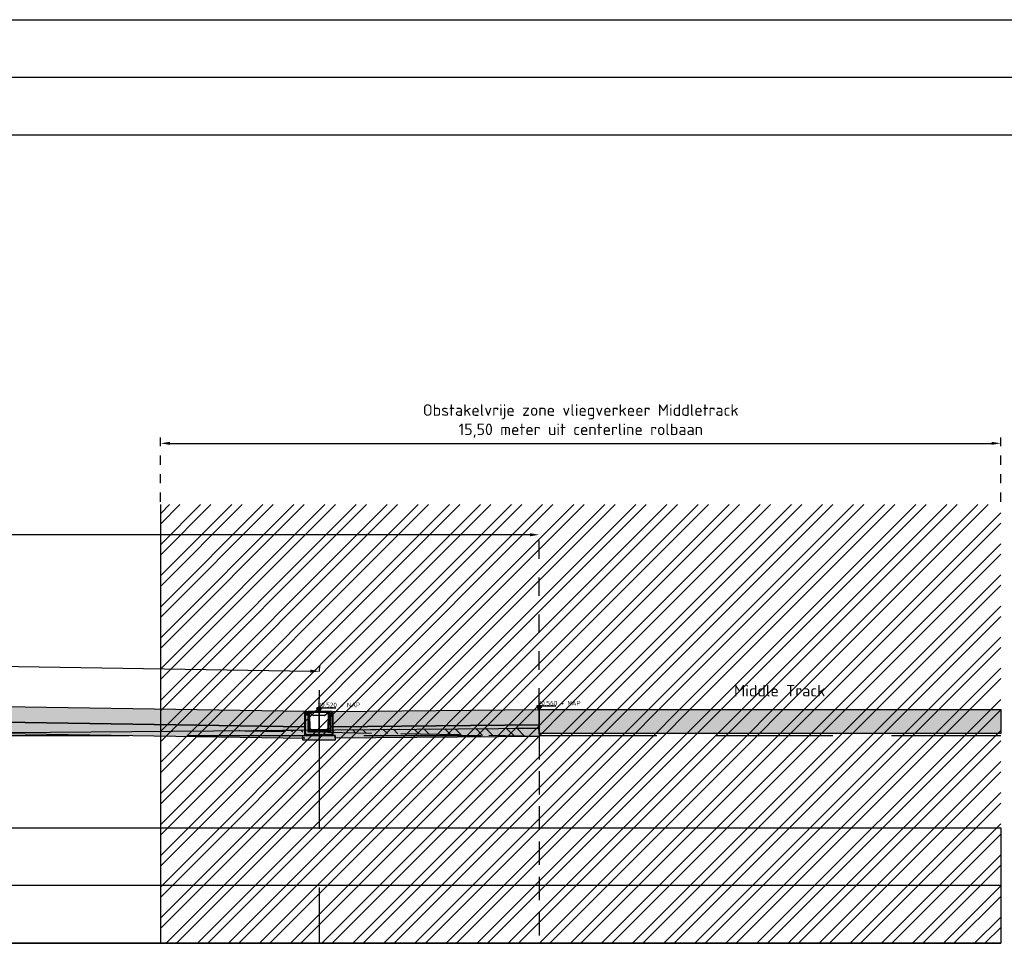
# Model space of a CAD drawing. Header units: metres. Extents: x 175829 to 176206141, y 407048 to 407918896.
# Tile 215 of 256: x 180773 to 180794, y 407049 to 407069. Entities that reach past the tile are written whole.
import ezdxf

# ---------------------------------------------------------------- set-up
doc = ezdxf.new("R2010")
doc.units = ezdxf.units.M
doc.header["$LTSCALE"] = 0.2
doc.header["$PDMODE"] = 3
doc.header["$PDSIZE"] = 1
for name, pattern in [('ACAD_ISO08W100', [36, 24, -3, 6, -3]), ('DASHED', [19.05, 12.7, -6.35]), ('XX-HIDDEN', [4, 2, -2])]:
    doc.linetypes.add(name, pattern=pattern)
for name, color, linetype in [('N-BOUWKUNDIG-FUNDERINGSBALK-GEBOUW-A', 170, 'Continuous'), ('N-BOUWKUNDIG-FUNDERINGSBALK-GEBOUW-G', 170, 'Continuous'), ('N-GW-OI_GRONDWERK_RIOLERING_PERSRIOLERING-A', 252, 'Continuous'), ('N-GW-VH-DWARSPROFIELEN_MAAIVELDLIJN_NIEUW-G', 4, 'Continuous'), ('N-GW-VH-DWARSPROFIELEN_ONTGRAVEN-A', 254, 'DASHED'), ('N-GW-VH-DWARSPROFIELEN_ONTGRAVEN-G', 3, 'DASHED'), ('N-WE-VH-BETONVERHARDING_330mm_PLATFORM-S&R-G', 3, 'Continuous'), ('N-WE-VH-BETONVERHARDING_PLATFORM-S&R_AFWATERINGSGOOT-G', 3, 'Continuous'), ('N-WE-VH-BETONVERHARDING_PLATFORM-S&R_AFWATERINGSGOOT_BETONSLOOF_DETAIL-A', 252, 'Continuous'), ('N-WE-VH-BETONVERHARDING_PLATFORM-S&R_AFWATERINGSGOOT_BETONSLOOF_DETAIL-G', 2, 'Continuous'), ('N-WE-VH-BETONVERHARDING_PLATFORM-S&R_AFWATERINGSGOOT_STELSPECIE_DETAIL-A', 251, 'Continuous'), ('N-WE-VH-BETONVERHARDING_PLATFORM-S&R_AFWATERINGSGOOT_STELSPECIE_DETAIL-G', 2, 'Continuous'), ('N-WE-VH-CO-VOEGEN_BETONVERHARDING_UITZET_CONSTRUCTIEVOEG-G', 254, 'ACAD_ISO08W100'), ('N-WE-VH-GRONDWERK_BETONGRANULAAT_S&R-G', 3, 'Continuous'), ('N-WE-VH_ASFALTVERHARDING_BOUWPLAATSINRICHTING-G', 3, 'Continuous'), ('X-HOOGTES-XX_HOOGTE_BETONVERHARDING_AFGEWERKT-T', 7, 'Continuous'), ('X-XX-AL-DWARSPROFIELEN-G', 2, 'Continuous'), ('X-XX-AL-DWARSPROFIELEN_20.00+NAP-G', 255, 'DASHED'), ('X-XX-AL-DWARSPROFIELEN_BESTAANDE_MAAIVELD_VOOR_OPBREKEN-G', 222, 'Continuous'), ('X-XX-AL_WERKTERREIN_LINEOPS_MIDDLETRACK-A', 10, 'Continuous')]:
    doc.layers.add(name, color=color, linetype=linetype)
doc.layers.add('N-WE-VH-BETONVERHARDING_330mm_PLATFORM-S&R-A', color=7, linetype='Continuous', true_color=0xf0f0f0)
doc.layers.add('N-WE-VH-GRONDWERK_BETONGRANULAAT_S&R-A', color=252, linetype='Continuous', lineweight=18)
doc.styles.add('NLCS 2.5 mm', font='isocpeur.ttf', dxfattribs={"height": 2.5})
doc.styles.add('NLCS-ISO', font='isocpeur.ttf')
doc.styles.add('RVB 5.0 mm IT', font='isocpeur.ttf', dxfattribs={"height": 5})
doc.dimstyles.new('NLCS-ARROW', dxfattribs={"dimtxt": 2.5, "dimasz": 3, "dimexe": 1.25, "dimexo": 0.625, "dimgap": 0.75, "dimtad": 1, "dimzin": 0, "dimdsep": 46, "dimtxsty": 'NLCS 2.5 mm', "dimcen": 0, "dimdle": 1, "dimclrd": 1, "dimclre": 251, "dimclrt": 7, "dimazin": 0, "dimtfac": 1, "dimtmove": 1, "dimatfit": 3, "dimfxl": 1, "dimtfillclr": 7, "dimtolj": 1, "dimtzin": 0, "dimarcsym": 0})

# ---------------------------------------------------------------- blocks, each defined once
blk = doc.blocks.new('*D109')
at = {"layer": 'Defpoints', "color": 0, "ltscale": 0.5, "transparency": 16777216}
for p in [(180793.827, 407060.011), (180775.627, 407058.685), (180793.827, 407058.685)]:
    blk.add_point(p, dxfattribs=at)
at = {"layer": 'N-WE-VH_ASFALTVERHARDING_BOUWPLAATSINRICHTING-G', "color": 251, "linetype": 'XX-HIDDEN', "lineweight": -2, "ltscale": 0.5, "transparency": 16777216}
for p, q in [((180775.627, 407058.747), (180775.627, 407060.136)), ((180793.827, 407058.747), (180793.827, 407060.136))]:
    blk.add_line(p, q, dxfattribs=at)
at = {"layer": 'N-WE-VH_ASFALTVERHARDING_BOUWPLAATSINRICHTING-G', "color": 1, "lineweight": -2, "ltscale": 0.5, "transparency": 16777216}
blk.add_line((180775.827, 407060.011), (180793.627, 407060.011), dxfattribs=at)
at = {"layer": 'N-WE-VH_ASFALTVERHARDING_BOUWPLAATSINRICHTING-G', "color": 1, "ltscale": 0.5, "transparency": 16777216}
for points in [[(180775.827, 407060.044), (180775.827, 407059.978), (180775.627, 407060.011)], [(180793.627, 407060.044), (180793.627, 407059.978), (180793.827, 407060.011)]]:
    blk.add_solid(points, dxfattribs=at)
at = {"layer": 'N-WE-VH_ASFALTVERHARDING_BOUWPLAATSINRICHTING-G', "color": 7, "ltscale": 0.5, "transparency": 16777216, "insert": (180784.727, 407060.494), "char_height": 0.25, "attachment_point": 5, "style": 'NLCS-ISO'}
blk.add_mtext('\\A1;Obstakelvrije zone vliegverkeer Middletrack^J15,50 meter uit centerline rolbaan', dxfattribs=at)
blk = doc.blocks.new('*D120')
at = {"layer": 'Defpoints', "color": 0, "transparency": 16777216}
for p in [(180715.358, 407058.031), (180715.358, 407055.185), (180783.827, 407054.245)]:
    blk.add_point(p, dxfattribs=at)
at = {"layer": 'X-XX-AL-DWARSPROFIELEN-G', "color": 251, "linetype": 'XX-HIDDEN', "lineweight": -2, "transparency": 16777216}
for p, q in [((180715.358, 407055.247), (180715.358, 407058.156)), ((180783.827, 407054.307), (180783.827, 407058.156))]:
    blk.add_line(p, q, dxfattribs=at)
at = {"layer": 'X-XX-AL-DWARSPROFIELEN-G', "color": 1, "lineweight": -2, "transparency": 16777216}
blk.add_line((180783.627, 407058.031), (180715.558, 407058.031), dxfattribs=at)
at = {"layer": 'X-XX-AL-DWARSPROFIELEN-G', "color": 1, "transparency": 16777216}
for points in [[(180715.558, 407058.065), (180715.558, 407057.998), (180715.358, 407058.031)], [(180783.627, 407058.065), (180783.627, 407057.998), (180783.827, 407058.031)]]:
    blk.add_solid(points, dxfattribs=at)
at = {"layer": 'X-XX-AL-DWARSPROFIELEN-G', "color": 7, "transparency": 16777216, "insert": (180749.593, 407058.306), "char_height": 0.25, "attachment_point": 5, "style": 'NLCS-ISO'}
blk.add_mtext('\\A1;Rolbaan, intersectie S3 68.47', dxfattribs=at)
blk = doc.blocks.new('*D130')
at = {"layer": 'Defpoints', "color": 0, "transparency": 16777216}
for p in [(180715.358, 407055.185), (180779.071, 407055.075), (180779.057, 407054.205)]:
    blk.add_point(p, dxfattribs=at)
at = {"layer": 'X-XX-AL-DWARSPROFIELEN-G', "color": 251, "linetype": 'XX-HIDDEN', "lineweight": -2, "transparency": 16777216}
for p, q in [((180715.359, 407055.247), (180715.373, 407056.181)), ((180779.058, 407054.267), (180779.073, 407055.2))]:
    blk.add_line(p, q, dxfattribs=at)
at = {"layer": 'X-XX-AL-DWARSPROFIELEN-G', "color": 1, "lineweight": -2, "transparency": 16777216}
blk.add_line((180715.571, 407056.053), (180778.871, 407055.079), dxfattribs=at)
at = {"layer": 'X-XX-AL-DWARSPROFIELEN-G', "color": 1, "transparency": 16777216}
for points in [[(180715.571, 407056.086), (180715.57, 407056.019), (180715.371, 407056.056)], [(180778.871, 407055.112), (180778.87, 407055.045), (180779.071, 407055.075)]]:
    blk.add_solid(points, dxfattribs=at)
at = {"layer": 'X-XX-AL-DWARSPROFIELEN-G', "color": 7, "transparency": 16777216, "insert": (180747.225, 407055.853), "char_height": 0.25, "attachment_point": 5, "rotation": 359.1185, "style": 'NLCS-ISO'}
blk.add_mtext('\\A1;Afschot betonverharding 1,40%', dxfattribs=at)

msp = doc.modelspace()

# ---------------------------------------------------------------- hatches: boundary and pattern name
at = {"layer": 'N-BOUWKUNDIG-FUNDERINGSBALK-GEBOUW-A', "ltscale": 0.5, "true_color": 0xe6e6e6, "transparency": 33554559}
h = msp.add_hatch(color=254, dxfattribs=at)
h.dxf.hatch_style = 1
h.paths.add_polyline_path([(180793.8275, 407053.7246), (180793.8275, 407054.2446), (180783.8275, 407054.2446), (180783.8275, 407053.7246)])
at = {"layer": 'N-GW-VH-DWARSPROFIELEN_ONTGRAVEN-A', "ltscale": 0.5, "true_color": 0xe6e6e6}
h = msp.add_hatch(dxfattribs=at)
h.set_pattern_fill('ANSI32', color=254, scale=0.05, angle=90)
h.set_pattern_definition([(135, (1577.54726, 548.921), (-0.33675960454, -0.33675960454), []), (135, (1577.54726, 549.1455), (-0.33675960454, -0.33675960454), [])])
h.paths.add_polyline_path([(180783.8275, 407053.8446), (180783.8275, 407053.6654), (180777.01, 407053.788)])
at = {"layer": 'N-WE-VH-BETONVERHARDING_330mm_PLATFORM-S&R-A'}
h = msp.add_hatch(color=256, dxfattribs=at)
h.dxf.hatch_style = 1
h.paths.add_polyline_path([(180715.3576, 407054.8548), (180778.7476, 407053.8746), (180778.7476, 407054.2046), (180715.3576, 407055.1848)])
h = msp.add_hatch(color=256, dxfattribs=at)
h.dxf.hatch_style = 1
h.paths.add_polyline_path([(180779.3676, 407053.8756), (180779.3676, 407054.2056), (180783.8275, 407054.2446), (180783.8275, 407053.9146)])
at = {"layer": 'N-WE-VH-BETONVERHARDING_PLATFORM-S&R_AFWATERINGSGOOT_BETONSLOOF_DETAIL-A', "ltscale": 0.5}
h = msp.add_hatch(color=256, dxfattribs=at)
h.dxf.hatch_style = 1
h.paths.add_polyline_path([(180779.4076, 407053.6856), (180778.7076, 407053.6856), (180778.7076, 407053.5856), (180779.0576, 407053.5856), (180779.4076, 407053.5856)])
at = {"layer": 'N-WE-VH-BETONVERHARDING_PLATFORM-S&R_AFWATERINGSGOOT_STELSPECIE_DETAIL-A', "ltscale": 0.5}
h = msp.add_hatch(color=256, dxfattribs=at)
h.dxf.hatch_style = 1
h.paths.add_polyline_path([(180779.3426, 407053.7056), (180778.7726, 407053.7056), (180778.7726, 407053.6856), (180779.3425, 407053.6856)])
at = {"layer": 'N-WE-VH-CO-VOEGEN_BETONVERHARDING_UITZET_CONSTRUCTIEVOEG-G', "ltscale": 0.5}
h = msp.add_hatch(color=256, dxfattribs=at)
h.dxf.hatch_style = 1
h.paths.add_polyline_path([(180778.7475, 407054.2006), (180778.7725, 407054.2006), (180778.7725, 407053.6856), (180778.7475, 407053.6856)])
h.paths.add_polyline_path([(180779.3675, 407054.2006), (180779.3425, 407054.2006), (180779.3425, 407053.6856), (180779.3675, 407053.6856)])
at = {"layer": 'N-WE-VH-GRONDWERK_BETONGRANULAAT_S&R-A', "ltscale": 0.5, "true_color": 0xe6e6e6, "transparency": 33554534}
h = msp.add_hatch(color=254, dxfattribs=at)
h.dxf.hatch_style = 1
h.paths.add_polyline_path([(180703.8275, 407054.6446), (180715.3608, 407054.6048), (180778.7476, 407053.6246), (180778.7076, 407053.6246), (180778.7076, 407053.6856), (180778.7476, 407053.6856), (180778.7476, 407053.8746), (180715.3576, 407054.8548), (180703.8263, 407054.8947)])
h = msp.add_hatch(color=254, dxfattribs=at)
h.dxf.hatch_style = 1
h.paths.add_polyline_path([(180779.4076, 407053.6252), (180779.4076, 407053.6856), (180779.3676, 407053.6856), (180779.3676, 407053.8756), (180783.8275, 407053.9146), (180783.8297, 407053.6646)])
at = {"layer": 'X-HOOGTES-XX_HOOGTE_BETONVERHARDING_AFGEWERKT-T', "ltscale": 0.5, "true_color": 0x000000}
h = msp.add_hatch(color=18, dxfattribs=at)
h.dxf.hatch_style = 1
h.paths.add_polyline_path([(180779.1075, 407054.2857), (180779.0075, 407054.2857), (180779.0075, 407054.2657), (180779.0575, 407054.2657), (180779.1075, 407054.2657)])
h.paths.add_polyline_path([(180779.1075, 407054.2657), (180779.0575, 407054.2657), (180779.0575, 407054.2057)])
h.paths.add_polyline_path([(180779.0575, 407054.2657), (180779.0075, 407054.2657), (180779.0575, 407054.2057)])
h = msp.add_hatch(color=18, dxfattribs=at)
h.dxf.hatch_style = 1
h.paths.add_polyline_path([(180779.1075, 407054.2857), (180779.0075, 407054.2857), (180779.0075, 407054.2657), (180779.0575, 407054.2657), (180779.1075, 407054.2657)])
h.paths.add_polyline_path([(180779.1075, 407054.2657), (180779.0575, 407054.2657), (180779.0575, 407054.2057)])
h.paths.add_polyline_path([(180779.0575, 407054.2657), (180779.0075, 407054.2657), (180779.0575, 407054.2057)])
h = msp.add_hatch(color=18, dxfattribs=at)
h.dxf.hatch_style = 1
h.paths.add_polyline_path([(180783.8775, 407054.3246), (180783.7775, 407054.3246), (180783.7775, 407054.3046), (180783.8275, 407054.3046), (180783.8775, 407054.3046)])
h.paths.add_polyline_path([(180783.8775, 407054.3046), (180783.8275, 407054.3046), (180783.8275, 407054.2446)])
h.paths.add_polyline_path([(180783.8275, 407054.3046), (180783.7775, 407054.3046), (180783.8275, 407054.2446)])
h = msp.add_hatch(color=18, dxfattribs=at)
h.dxf.hatch_style = 1
h.paths.add_polyline_path([(180783.8775, 407054.3246), (180783.7775, 407054.3246), (180783.7775, 407054.3046), (180783.8275, 407054.3046), (180783.8775, 407054.3046)])
h.paths.add_polyline_path([(180783.8775, 407054.3046), (180783.8275, 407054.3046), (180783.8275, 407054.2446)])
h.paths.add_polyline_path([(180783.8275, 407054.3046), (180783.7775, 407054.3046), (180783.8275, 407054.2446)])
at = {"layer": 'X-XX-AL_WERKTERREIN_LINEOPS_MIDDLETRACK-A', "ltscale": 0.5, "transparency": 33554508}
h = msp.add_hatch(dxfattribs=at)
h.set_pattern_fill('ANSI32', color=256, scale=0.05)
h.set_pattern_definition([(45, (1557.24726, 531.421), (-0.33675960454, 0.33675960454), []), (45, (1557.47177, 531.421), (-0.33675960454, 0.33675960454), [])])
h.paths.add_polyline_path([(180775.6275, 407058.6846), (180793.8275, 407058.6846), (180793.8275, 407049.1846), (180775.6275, 407049.1846)])

# ---------------------------------------------------------------- linework, layer by layer
at = {"layer": 'N-BOUWKUNDIG-FUNDERINGSBALK-GEBOUW-G', "color": 254, "ltscale": 0.5, "true_color": 0xe6e6e6}
msp.add_lwpolyline([(180793.8275, 407053.7246), (180783.8275, 407053.7246), (180783.8275, 407054.2446), (180793.8275, 407054.2446)], close=True, dxfattribs=at)
at = {"layer": 'N-GW-OI_GRONDWERK_RIOLERING_PERSRIOLERING-A', "flags": 128}
msp.add_lwpolyline([(180779.0575, 407053.6846), (180779.0575, 407054.2046)], dxfattribs=at)
at = {"layer": 'N-GW-VH-DWARSPROFIELEN_ONTGRAVEN-G', "color": 254, "ltscale": 0.5, "true_color": 0xe6e6e6, "flags": 128}
msp.add_lwpolyline([(180783.8275, 407053.8446), (180783.8275, 407053.6654), (180777.01, 407053.788), (180783.8275, 407053.8446)], close=True, dxfattribs=at)
at = {"layer": 'N-WE-VH-BETONVERHARDING_330mm_PLATFORM-S&R-G', "flags": 128}
for points in [[(180715.3576, 407054.8548), (180778.7476, 407053.8746), (180778.7476, 407054.2046), (180715.3576, 407055.1848), (180715.3576, 407054.8548), (180778.7476, 407053.8746)], [(180779.3676, 407053.8756), (180779.3676, 407053.8756), (180779.3676, 407054.2056), (180783.8275, 407054.2446), (180783.8275, 407053.9146), (180779.3676, 407053.8756)]]:
    msp.add_lwpolyline(points, dxfattribs=at)
at = {"layer": 'N-WE-VH-BETONVERHARDING_PLATFORM-S&R_AFWATERINGSGOOT-G', "linetype": 'Continuous', "lineweight": 25}
for p, q in [((180778.7775, 407054.2056), (180778.7775, 407054.2026)), ((180778.7775, 407054.2056), (180778.8225, 407054.2056)), ((180778.8225, 407054.2026), (180778.8225, 407054.2056)), ((180779.2925, 407054.2056), (180779.2925, 407054.2026)), ((180779.3375, 407054.2056), (180779.2925, 407054.2056)), ((180779.3375, 407054.2026), (180779.3375, 407054.2056)), ((180778.7755, 407054.2006), (180778.7725, 407054.2006)), ((180778.7725, 407054.1856), (180778.7725, 407054.2006)), ((180778.7725, 407054.1856), (180778.7755, 407054.1856)), ((180778.7725, 407054.1846), (180778.7725, 407054.1856)), ((180778.8591, 407054.1514), (180778.7725, 407054.1846)), ((180778.7725, 407054.1827), (180778.7725, 407054.1846)), ((180778.8591, 407054.1494), (180778.7725, 407054.1827)), ((180778.7725, 407054.1827), (180778.7725, 407054.1651)), ((180778.7725, 407054.1651), (180778.837, 407054.1404)), ((180778.7725, 407054.1632), (180778.7725, 407054.1651)), ((180778.7725, 407054.1632), (180778.8364, 407054.1387)), ((180778.7725, 407054.1306), (180778.7725, 407054.1632)), ((180778.7725, 407054.1306), (180778.8225, 407054.1306)), ((180778.7725, 407054.1306), (180778.7725, 407054.1262)), ((180778.8181, 407054.1262), (180778.7725, 407054.1262)), ((180778.7725, 407053.7056), (180778.7725, 407054.1262)), ((180778.7755, 407054.1856), (180778.7755, 407054.2006)), ((180778.7775, 407054.2026), (180778.8225, 407054.2026)), ((180778.8225, 407054.1306), (180778.8181, 407054.1262)), ((180778.8181, 407054.1262), (180778.8181, 407053.7562)), ((180778.8225, 407054.1306), (180778.8225, 407053.7606)), ((180778.8275, 407054.2006), (180778.8245, 407054.2006)), ((180778.8245, 407054.2006), (180778.8245, 407054.1766)), ((180778.8245, 407054.1766), (180778.8275, 407054.1766)), ((180778.8275, 407054.2006), (180778.8275, 407054.1766)), ((180778.829, 407054.1896), (180778.8294, 407054.2017)), ((180778.834, 407054.1896), (180778.829, 407054.1896)), ((180778.8295, 407054.1746), (180778.8295, 407054.1716)), ((180778.8295, 407054.1746), (180778.8525, 407054.1746)), ((180778.8295, 407054.1716), (180778.8525, 407054.1716)), ((180778.8324, 407054.1775), (180778.8321, 407054.1867)), ((180778.8324, 407054.2046), (180778.8341, 407054.2046)), ((180778.8344, 407054.2017), (180778.834, 407054.1896)), ((180778.834, 407054.1896), (180779.281, 407054.1896)), ((180778.8427, 407054.2046), (180778.8341, 407054.2046)), ((180778.8341, 407054.2046), (180778.8344, 407054.2046)), ((180778.8344, 407054.2017), (180778.8344, 407054.2046)), ((180779.2806, 407054.2017), (180778.8344, 407054.2017)), ((180778.837, 407054.1404), (180778.8364, 407054.1387)), ((180778.8371, 407054.1867), (180778.8371, 407054.1896)), ((180779.2779, 407054.1867), (180778.8371, 407054.1867)), ((180778.8371, 407054.1867), (180778.8374, 407054.1775)), ((180778.8374, 407054.1775), (180778.8563, 407054.1775)), ((180778.8374, 407054.1775), (180778.8374, 407054.1746)), ((180778.8414, 407054.1342), (180778.8396, 407054.1341)), ((180778.8396, 407054.1341), (180778.8488, 407053.8312)), ((180778.8414, 407054.1342), (180778.8506, 407053.8313)), ((180778.8427, 407054.2046), (180778.8681, 407054.2046)), ((180778.8563, 407054.1746), (180778.8525, 407054.1746)), ((180778.8525, 407054.1716), (180778.8525, 407054.1746)), ((180778.8538, 407054.1744), (180778.8538, 407054.1746)), ((180778.8575, 407054.1696), (180778.8545, 407054.1696)), ((180778.8545, 407054.1696), (180778.8545, 407054.1546)), ((180778.859, 407054.1546), (180778.8545, 407054.1546)), ((180778.8563, 407054.1775), (180778.8563, 407054.1746)), ((180778.8575, 407054.1745), (180778.8567, 407054.1746)), ((180778.8575, 407054.1696), (180778.8575, 407054.1546)), ((180778.859, 407054.1546), (180778.8591, 407054.1514)), ((180778.8591, 407054.1514), (180778.8591, 407054.1494)), ((180778.8688, 407053.8318), (180778.8591, 407054.1494)), ((180778.9272, 407054.1236), (180778.8611, 407054.173)), ((180778.8629, 407054.1753), (180778.929, 407054.1259)), ((180778.8767, 407054.2046), (180778.8681, 407054.2046)), ((180778.8767, 407054.2046), (180778.8919, 407054.2046)), ((180778.9004, 407054.2046), (180778.8919, 407054.2046)), ((180778.9004, 407054.2046), (180778.9259, 407054.2046)), ((180778.9344, 407054.2046), (180778.9259, 407054.2046)), ((180778.9344, 407054.2046), (180778.9496, 407054.2046)), ((180778.9391, 407054.1225), (180779.1758, 407054.1225)), ((180778.9391, 407054.1225), (180778.9391, 407054.1196)), ((180779.1758, 407054.1196), (180778.9391, 407054.1196)), ((180778.9582, 407054.2046), (180778.9496, 407054.2046)), ((180778.9582, 407054.2046), (180778.9836, 407054.2046)), ((180778.9922, 407054.2046), (180778.9836, 407054.2046)), ((180778.9922, 407054.2046), (180779.0074, 407054.2046)), ((180779.0159, 407054.2046), (180779.0074, 407054.2046)), ((180779.0159, 407054.2046), (180779.0413, 407054.2046)), ((180779.0499, 407054.2046), (180779.0413, 407054.2046)), ((180779.0499, 407054.2046), (180779.0651, 407054.2046)), ((180779.0736, 407054.2046), (180779.0651, 407054.2046)), ((180779.0736, 407054.2046), (180779.0991, 407054.2046)), ((180779.1076, 407054.2046), (180779.0991, 407054.2046)), ((180779.1076, 407054.2046), (180779.1228, 407054.2046)), ((180779.1314, 407054.2046), (180779.1228, 407054.2046)), ((180779.1314, 407054.2046), (180779.1568, 407054.2046)), ((180779.1654, 407054.2046), (180779.1568, 407054.2046)), ((180779.1654, 407054.2046), (180779.1806, 407054.2046)), ((180779.1758, 407054.1225), (180779.1758, 407054.1196)), ((180779.1891, 407054.2046), (180779.1806, 407054.2046)), ((180779.186, 407054.1259), (180779.2521, 407054.1753)), ((180779.2539, 407054.173), (180779.1878, 407054.1236)), ((180779.1891, 407054.2046), (180779.2145, 407054.2046)), ((180779.2231, 407054.2046), (180779.2145, 407054.2046)), ((180779.2231, 407054.2046), (180779.2383, 407054.2046)), ((180779.2469, 407054.2046), (180779.2383, 407054.2046)), ((180779.2558, 407054.1494), (180779.2462, 407053.8318)), ((180779.2469, 407054.2046), (180779.2723, 407054.2046)), ((180779.3425, 407054.1827), (180779.2558, 407054.1494)), ((180779.2558, 407054.1494), (180779.2559, 407054.1514)), ((180779.3425, 407054.1846), (180779.2559, 407054.1514)), ((180779.256, 407054.1546), (180779.2559, 407054.1514)), ((180779.256, 407054.1546), (180779.2605, 407054.1546)), ((180779.2582, 407054.1746), (180779.2574, 407054.1745)), ((180779.2605, 407054.1696), (180779.2575, 407054.1696)), ((180779.2575, 407054.1696), (180779.2575, 407054.1546)), ((180779.2586, 407054.1775), (180779.2776, 407054.1775)), ((180779.2586, 407054.1775), (180779.2586, 407054.1746)), ((180779.2625, 407054.1746), (180779.2586, 407054.1746)), ((180779.2605, 407054.1696), (180779.2605, 407054.1546)), ((180779.2612, 407054.1744), (180779.2612, 407054.1746)), ((180779.2625, 407054.1746), (180779.2625, 407054.1716)), ((180779.2855, 407054.1746), (180779.2625, 407054.1746)), ((180779.2855, 407054.1716), (180779.2625, 407054.1716)), ((180779.2644, 407053.8313), (180779.2736, 407054.1342)), ((180779.2662, 407053.8312), (180779.2754, 407054.1341)), ((180779.2808, 407054.2046), (180779.2723, 407054.2046)), ((180779.2736, 407054.1342), (180779.2754, 407054.1341)), ((180779.2776, 407054.1775), (180779.2779, 407054.1867)), ((180779.2776, 407054.1775), (180779.2776, 407054.1746)), ((180779.2779, 407054.1867), (180779.2779, 407054.1896)), ((180779.2779, 407054.1404), (180779.3425, 407054.1651)), ((180779.2779, 407054.1404), (180779.2786, 407054.1387)), ((180779.2786, 407054.1387), (180779.3425, 407054.1632)), ((180779.2806, 407054.2017), (180779.2806, 407054.2046)), ((180779.2806, 407054.2046), (180779.2808, 407054.2046)), ((180779.281, 407054.1896), (180779.2806, 407054.2017)), ((180779.2808, 407054.2046), (180779.2826, 407054.2046)), ((180779.286, 407054.1896), (180779.281, 407054.1896)), ((180779.2829, 407054.1867), (180779.2826, 407054.1775)), ((180779.2855, 407054.1716), (180779.2855, 407054.1746)), ((180779.2856, 407054.2017), (180779.286, 407054.1896)), ((180779.2905, 407054.2006), (180779.2875, 407054.2006)), ((180779.2875, 407054.2006), (180779.2875, 407054.1766)), ((180779.2875, 407054.1766), (180779.2905, 407054.1766)), ((180779.2905, 407054.2006), (180779.2905, 407054.1766)), ((180779.3375, 407054.2026), (180779.2925, 407054.2026)), ((180779.2925, 407054.1306), (180779.2969, 407054.1262)), ((180779.3425, 407054.1306), (180779.2925, 407054.1306)), ((180779.2925, 407054.1306), (180779.2925, 407053.7606)), ((180779.2969, 407054.1262), (180779.3425, 407054.1262)), ((180779.2969, 407054.1262), (180779.2969, 407053.7562)), ((180779.3425, 407054.2006), (180779.3395, 407054.2006)), ((180779.3395, 407054.1856), (180779.3395, 407054.2006)), ((180779.3425, 407054.1856), (180779.3395, 407054.1856)), ((180779.3425, 407054.1856), (180779.3425, 407054.2006)), ((180779.3425, 407054.1846), (180779.3425, 407054.1856)), ((180779.3425, 407054.1846), (180779.3425, 407054.1827)), ((180779.3425, 407054.1651), (180779.3425, 407054.1827)), ((180779.3425, 407054.1651), (180779.3425, 407054.1632)), ((180779.3425, 407054.1306), (180779.3425, 407054.1632)), ((180779.3425, 407054.1306), (180779.3425, 407054.1262)), ((180779.3425, 407053.7056), (180779.3425, 407054.1262)), ((180778.8506, 407053.8313), (180778.8488, 407053.8312)), ((180778.8571, 407053.8166), (180778.8558, 407053.8153)), ((180778.8558, 407053.8153), (180778.88, 407053.792)), ((180778.8571, 407053.8166), (180778.8813, 407053.7934)), ((180778.8939, 407053.8065), (180778.8697, 407053.8297)), ((180778.8813, 407053.7934), (180778.88, 407053.792)), ((180779.219, 407053.8056), (180778.896, 407053.8056)), ((180778.896, 407053.7874), (180779.219, 407053.7874)), ((180778.896, 407053.7874), (180778.896, 407053.7856)), ((180778.896, 407053.7856), (180779.219, 407053.7856)), ((180779.219, 407053.7874), (180779.219, 407053.7856)), ((180779.2453, 407053.8297), (180779.2211, 407053.8065)), ((180779.2337, 407053.7934), (180779.2579, 407053.8166)), ((180779.2337, 407053.7934), (180779.2349, 407053.792)), ((180779.2349, 407053.792), (180779.2591, 407053.8153)), ((180779.2579, 407053.8166), (180779.2591, 407053.8153)), ((180779.2644, 407053.8313), (180779.2662, 407053.8312)), ((180778.7726, 407053.7056), (180779.3426, 407053.7056)), ((180778.8181, 407053.7562), (180778.8225, 407053.7606)), ((180779.2969, 407053.7562), (180778.8181, 407053.7562)), ((180779.2925, 407053.7606), (180778.8225, 407053.7606)), ((180779.2969, 407053.7562), (180779.2925, 407053.7606))]:
    msp.add_line(p, q, dxfattribs=at)
at = {"layer": 'N-WE-VH-BETONVERHARDING_PLATFORM-S&R_AFWATERINGSGOOT-G', "linetype": 'Continuous', "lineweight": 25, "ltscale": 0.5}
for centre, radius in [((180778.8475, 407053.7856), 0.0075), ((180778.8475, 407053.7856), 0.007), ((180778.8475, 407053.7856), 0.005), ((180779.2675, 407053.7856), 0.0075), ((180779.2675, 407053.7856), 0.007), ((180779.2675, 407053.7856), 0.005)]:
    msp.add_circle(centre, radius, dxfattribs=at)
for centre, radius, start, end in [((180778.7775, 407054.2006), 0.005, 90, 180), ((180778.8225, 407054.2006), 0.005, 0, 90), ((180779.2925, 407054.2006), 0.005, 90, 180), ((180779.3375, 407054.2006), 0.005, 0, 90), ((180778.7775, 407054.2006), 0.002, 90, 180), ((180778.8225, 407054.2006), 0.002, 0, 90), ((180778.8295, 407054.1766), 0.005, 180, 270), ((180778.8295, 407054.1766), 0.002, 180, 270), ((180778.8291, 407054.1866), 0.003, 2, 90), ((180778.8324, 407054.2016), 0.003, 90, 178), ((180778.8354, 407054.1776), 0.003, 182, 270), ((180778.8346, 407054.134), 0.005, 1.73892, 69), ((180778.8346, 407054.134), 0.00682, 1.73892, 69), ((180778.8525, 407054.1696), 0.005, 0, 90), ((180778.8525, 407054.1696), 0.002, 0, 90), ((180778.8563, 407054.1665), 0.011, 53.19252, 90), ((180778.8563, 407054.1666), 0.008, 53.19252, 90), ((180778.8348, 407054.1955), 0.0346, 319.54221, 324.3783), ((180778.9009, 407054.146), 0.0346, 319.54221, 324.3783), ((180778.9391, 407054.1396), 0.02, 233.19252, 270), ((180778.9391, 407054.1395), 0.017, 233.19252, 270), ((180779.1758, 407054.1395), 0.017, 270, 306.80748), ((180779.1758, 407054.1396), 0.02, 270, 306.80748), ((180779.2141, 407054.146), 0.0346, 215.6217, 220.45779), ((180779.2586, 407054.1665), 0.011, 90, 126.80748), ((180779.2802, 407054.1955), 0.0346, 215.6217, 220.45779), ((180779.2586, 407054.1666), 0.008, 90, 126.80748), ((180779.2625, 407054.1696), 0.005, 90, 180), ((180779.2625, 407054.1696), 0.002, 90, 180), ((180779.2804, 407054.134), 0.00682, 111, 178.26108), ((180779.2804, 407054.134), 0.005, 111, 178.26108), ((180779.2796, 407054.1776), 0.003, 270, 358), ((180779.2826, 407054.2016), 0.003, 2, 90), ((180779.2855, 407054.1766), 0.002, 270, 0), ((180779.2855, 407054.1766), 0.005, 270, 0), ((180779.2925, 407054.2006), 0.002, 90, 180), ((180779.3375, 407054.2006), 0.002, 0, 90), ((180778.8718, 407053.8319), 0.023, 181.73892, 226.1), ((180778.8718, 407053.8319), 0.0212, 181.73892, 226.1), ((180778.8718, 407053.8319), 0.003, 181.73892, 226.1), ((180778.896, 407053.8086), 0.023, 226.1, 270), ((180778.896, 407053.8086), 0.0212, 226.1, 270), ((180778.896, 407053.8086), 0.003, 226.1, 269.99991), ((180779.219, 407053.8086), 0.003, 270, 313.9), ((180779.219, 407053.8086), 0.0212, 270, 313.9), ((180779.219, 407053.8086), 0.023, 270, 313.9), ((180779.2432, 407053.8319), 0.003, 313.9, 358.26108), ((180779.2432, 407053.8319), 0.0212, 313.9, 358.26108), ((180779.2432, 407053.8319), 0.023, 313.9, 358.26108)]:
    msp.add_arc(centre, radius, start, end, dxfattribs=at)
for centre, major_axis, ratio, start_param, end_param in [((180778.8344, 407054.2016), (0.005, -0.0001), 0.0209229, 1.5717219, 3.1413003), ((180778.8371, 407054.1866), (0.00501, -0.0001), 0.0208618, 1.5731804, 3.1427588), ((180778.8374, 407054.1776), (0.005, 0.0001), 0.0209229, 3.141885, 4.7114634), ((180779.2776, 407054.1776), (0.005, -0.0001), 0.0209229, 4.7133146, 6.2828929), ((180779.2779, 407054.1866), (0.00501, 0.0001), 0.0208618, 6.2820192, 7.8515975), ((180779.2806, 407054.2016), (0.005, 0.0001), 0.0209229, 0.0002924, 1.5698707)]:
    msp.add_ellipse(centre, major_axis=major_axis, ratio=ratio, start_param=start_param, end_param=end_param, dxfattribs=at)
for points, knots in [([(180778.8344, 407054.2046), (180778.8347, 407054.2045), (180778.8353, 407054.2043), (180778.8363, 407054.2034), (180778.8377, 407054.2026), (180778.839, 407054.2022), (180778.8399, 407054.2021), (180778.8401, 407054.2021)], [0, 0, 0, 0, 0.2133039, 0.4153693, 0.6441936, 0.8978605, 1, 1, 1, 1]), ([(180778.8401, 407054.2021), (180778.8406, 407054.2022), (180778.8415, 407054.2022), (180778.8424, 407054.2027), (180778.843, 407054.2031), (180778.8433, 407054.2035), (180778.8434, 407054.2039), (180778.8434, 407054.2042), (180778.8432, 407054.2046), (180778.8429, 407054.2046), (180778.8427, 407054.2046)], [0, 0, 0, 0, 0.234005, 0.3772599, 0.4840818, 0.5665537, 0.6493173, 0.7273099, 0.8460977, 1, 1, 1, 1]), ([(180778.8681, 407054.2046), (180778.868, 407054.2046), (180778.8677, 407054.2046), (180778.8674, 407054.2042), (180778.8674, 407054.2039), (180778.8676, 407054.2035), (180778.8679, 407054.203), (180778.8685, 407054.2026), (180778.8695, 407054.2022), (180778.8703, 407054.2021), (180778.8707, 407054.2021)], [0, 0, 0, 0, 0.154087, 0.2701802, 0.3576946, 0.4457288, 0.5235998, 0.6375093, 0.8164734, 1, 1, 1, 1]), ([(180778.8707, 407054.2021), (180778.8712, 407054.2022), (180778.8723, 407054.2023), (180778.8739, 407054.203), (180778.8753, 407054.204), (180778.8761, 407054.2046), (180778.8766, 407054.2046), (180778.8767, 407054.2046)], [0, 0, 0, 0, 0.1982479, 0.4355902, 0.6802264, 0.9073782, 1, 1, 1, 1]), ([(180778.8919, 407054.2046), (180778.8922, 407054.2046), (180778.8927, 407054.2045), (180778.8937, 407054.2037), (180778.8949, 407054.2029), (180778.8963, 407054.2022), (180778.8974, 407054.2022), (180778.8979, 407054.2021)], [0, 0, 0, 0, 0.1998667, 0.37892, 0.5841155, 0.8130963, 1, 1, 1, 1]), ([(180778.8979, 407054.2021), (180778.8984, 407054.2022), (180778.8992, 407054.2022), (180778.9002, 407054.2027), (180778.9007, 407054.2031), (180778.901, 407054.2035), (180778.9012, 407054.2039), (180778.9011, 407054.2042), (180778.9009, 407054.2046), (180778.9006, 407054.2046), (180778.9004, 407054.2046)], [0, 0, 0, 0, 0.234005, 0.3772599, 0.4840818, 0.5665537, 0.6493173, 0.7273099, 0.8460977, 1, 1, 1, 1]), ([(180778.9259, 407054.2046), (180778.9257, 407054.2046), (180778.9254, 407054.2046), (180778.9252, 407054.2042), (180778.9251, 407054.2039), (180778.9253, 407054.2035), (180778.9256, 407054.203), (180778.9263, 407054.2026), (180778.9272, 407054.2022), (180778.928, 407054.2021), (180778.9284, 407054.2021)], [0, 0, 0, 0, 0.154087, 0.2701802, 0.3576946, 0.4457288, 0.5235998, 0.6375093, 0.8164734, 1, 1, 1, 1]), ([(180778.9284, 407054.2021), (180778.9289, 407054.2022), (180778.93, 407054.2023), (180778.9316, 407054.203), (180778.933, 407054.204), (180778.9339, 407054.2046), (180778.9343, 407054.2046), (180778.9344, 407054.2046)], [0, 0, 0, 0, 0.1982479, 0.4355902, 0.6802264, 0.9073782, 1, 1, 1, 1]), ([(180778.9496, 407054.2046), (180778.9499, 407054.2046), (180778.9504, 407054.2045), (180778.9514, 407054.2037), (180778.9526, 407054.2029), (180778.9541, 407054.2022), (180778.9551, 407054.2022), (180778.9556, 407054.2021)], [0, 0, 0, 0, 0.1998667, 0.37892, 0.5841155, 0.8130963, 1, 1, 1, 1]), ([(180778.9556, 407054.2021), (180778.9561, 407054.2022), (180778.9569, 407054.2022), (180778.9579, 407054.2027), (180778.9585, 407054.2031), (180778.9588, 407054.2035), (180778.9589, 407054.2039), (180778.9588, 407054.2042), (180778.9586, 407054.2046), (180778.9583, 407054.2046), (180778.9582, 407054.2046)], [0, 0, 0, 0, 0.23400496, 0.37725994, 0.48408182, 0.56655365, 0.64931732, 0.72730994, 0.8460977, 1, 1, 1, 1]), ([(180778.9836, 407054.2046), (180778.9834, 407054.2046), (180778.9831, 407054.2046), (180778.9829, 407054.2042), (180778.9829, 407054.2039), (180778.983, 407054.2035), (180778.9834, 407054.203), (180778.984, 407054.2026), (180778.985, 407054.2022), (180778.9858, 407054.2021), (180778.9862, 407054.2021)], [0, 0, 0, 0, 0.154087, 0.2701802, 0.3576946, 0.4457288, 0.5235998, 0.6375093, 0.8164734, 1, 1, 1, 1]), ([(180778.9862, 407054.2021), (180778.9867, 407054.2022), (180778.9878, 407054.2023), (180778.9894, 407054.203), (180778.9907, 407054.204), (180778.9916, 407054.2046), (180778.992, 407054.2046), (180778.9922, 407054.2046)], [0, 0, 0, 0, 0.1982479, 0.4355902, 0.6802264, 0.9073782, 1, 1, 1, 1]), ([(180779.0074, 407054.2046), (180779.0076, 407054.2046), (180779.0081, 407054.2045), (180779.0091, 407054.2037), (180779.0103, 407054.2029), (180779.0118, 407054.2022), (180779.0129, 407054.2022), (180779.0133, 407054.2021)], [0, 0, 0, 0, 0.1998667, 0.37892, 0.5841155, 0.8130963, 1, 1, 1, 1]), ([(180779.0133, 407054.2021), (180779.0138, 407054.2022), (180779.0147, 407054.2022), (180779.0156, 407054.2027), (180779.0162, 407054.2031), (180779.0165, 407054.2035), (180779.0166, 407054.2039), (180779.0166, 407054.2042), (180779.0164, 407054.2046), (180779.0161, 407054.2046), (180779.0159, 407054.2046)], [0, 0, 0, 0, 0.234005, 0.3772599, 0.4840818, 0.5665537, 0.6493173, 0.7273099, 0.8460977, 1, 1, 1, 1]), ([(180779.0413, 407054.2046), (180779.0412, 407054.2046), (180779.0409, 407054.2046), (180779.0407, 407054.2042), (180779.0406, 407054.2039), (180779.0408, 407054.2035), (180779.0411, 407054.203), (180779.0417, 407054.2026), (180779.0427, 407054.2022), (180779.0435, 407054.2021), (180779.0439, 407054.2021)], [0, 0, 0, 0, 0.154087, 0.2701802, 0.3576946, 0.4457288, 0.5235998, 0.6375093, 0.8164734, 1, 1, 1, 1]), ([(180779.0439, 407054.2021), (180779.0444, 407054.2022), (180779.0455, 407054.2023), (180779.0471, 407054.203), (180779.0485, 407054.204), (180779.0493, 407054.2046), (180779.0498, 407054.2046), (180779.0499, 407054.2046)], [0, 0, 0, 0, 0.1982479, 0.4355902, 0.6802264, 0.9073782, 1, 1, 1, 1]), ([(180779.0651, 407054.2046), (180779.0654, 407054.2046), (180779.0659, 407054.2045), (180779.0669, 407054.2037), (180779.0681, 407054.2029), (180779.0695, 407054.2022), (180779.0706, 407054.2022), (180779.0711, 407054.2021)], [0, 0, 0, 0, 0.1998667, 0.37892, 0.5841155, 0.8130963, 1, 1, 1, 1]), ([(180779.0711, 407054.2021), (180779.0716, 407054.2022), (180779.0724, 407054.2022), (180779.0734, 407054.2027), (180779.0739, 407054.2031), (180779.0742, 407054.2035), (180779.0744, 407054.2039), (180779.0743, 407054.2042), (180779.0741, 407054.2046), (180779.0738, 407054.2046), (180779.0736, 407054.2046)], [0, 0, 0, 0, 0.234005, 0.3772599, 0.4840818, 0.5665537, 0.6493173, 0.7273099, 0.8460977, 1, 1, 1, 1]), ([(180779.0991, 407054.2046), (180779.0989, 407054.2046), (180779.0986, 407054.2046), (180779.0984, 407054.2042), (180779.0983, 407054.2039), (180779.0985, 407054.2035), (180779.0988, 407054.203), (180779.0995, 407054.2026), (180779.1004, 407054.2022), (180779.1012, 407054.2021), (180779.1016, 407054.2021)], [0, 0, 0, 0, 0.154087, 0.2701802, 0.3576946, 0.4457288, 0.5235998, 0.6375093, 0.8164734, 1, 1, 1, 1]), ([(180779.1016, 407054.2021), (180779.1021, 407054.2022), (180779.1033, 407054.2023), (180779.1048, 407054.203), (180779.1062, 407054.204), (180779.1071, 407054.2046), (180779.1075, 407054.2046), (180779.1076, 407054.2046)], [0, 0, 0, 0, 0.1982479, 0.4355902, 0.6802264, 0.9073782, 1, 1, 1, 1]), ([(180779.1228, 407054.2046), (180779.1231, 407054.2046), (180779.1236, 407054.2045), (180779.1246, 407054.2037), (180779.1258, 407054.2029), (180779.1273, 407054.2022), (180779.1283, 407054.2022), (180779.1288, 407054.2021)], [0, 0, 0, 0, 0.1998667, 0.37892, 0.5841155, 0.8130963, 1, 1, 1, 1]), ([(180779.1288, 407054.2021), (180779.1293, 407054.2022), (180779.1301, 407054.2022), (180779.1311, 407054.2027), (180779.1317, 407054.2031), (180779.132, 407054.2035), (180779.1321, 407054.2039), (180779.1321, 407054.2042), (180779.1318, 407054.2046), (180779.1315, 407054.2046), (180779.1314, 407054.2046)], [0, 0, 0, 0, 0.23400496, 0.37725994, 0.48408182, 0.56655365, 0.64931732, 0.72730994, 0.8460977, 1, 1, 1, 1]), ([(180779.1568, 407054.2046), (180779.1566, 407054.2046), (180779.1564, 407054.2046), (180779.1561, 407054.2042), (180779.1561, 407054.2039), (180779.1562, 407054.2035), (180779.1566, 407054.203), (180779.1572, 407054.2026), (180779.1582, 407054.2022), (180779.159, 407054.2021), (180779.1594, 407054.2021)], [0, 0, 0, 0, 0.154087, 0.2701802, 0.3576946, 0.4457288, 0.5235998, 0.6375093, 0.8164734, 1, 1, 1, 1]), ([(180779.1594, 407054.2021), (180779.1599, 407054.2022), (180779.161, 407054.2023), (180779.1626, 407054.203), (180779.1639, 407054.204), (180779.1648, 407054.2046), (180779.1652, 407054.2046), (180779.1654, 407054.2046)], [0, 0, 0, 0, 0.1982479, 0.4355902, 0.6802264, 0.9073782, 1, 1, 1, 1]), ([(180779.1806, 407054.2046), (180779.1808, 407054.2046), (180779.1813, 407054.2045), (180779.1823, 407054.2037), (180779.1835, 407054.2029), (180779.185, 407054.2022), (180779.1861, 407054.2022), (180779.1865, 407054.2021)], [0, 0, 0, 0, 0.19986668, 0.37891997, 0.58411551, 0.81309634, 1, 1, 1, 1]), ([(180779.1865, 407054.2021), (180779.1871, 407054.2022), (180779.1879, 407054.2022), (180779.1888, 407054.2027), (180779.1894, 407054.2031), (180779.1897, 407054.2035), (180779.1898, 407054.2039), (180779.1898, 407054.2042), (180779.1896, 407054.2046), (180779.1893, 407054.2046), (180779.1891, 407054.2046)], [0, 0, 0, 0, 0.23400496, 0.37725994, 0.48408182, 0.56655365, 0.64931732, 0.72730994, 0.8460977, 1, 1, 1, 1]), ([(180779.2145, 407054.2046), (180779.2144, 407054.2046), (180779.2141, 407054.2046), (180779.2139, 407054.2042), (180779.2138, 407054.2039), (180779.214, 407054.2035), (180779.2143, 407054.203), (180779.2149, 407054.2026), (180779.2159, 407054.2022), (180779.2167, 407054.2021), (180779.2171, 407054.2021)], [0, 0, 0, 0, 0.154087, 0.2701802, 0.3576946, 0.4457288, 0.5235998, 0.6375093, 0.8164734, 1, 1, 1, 1]), ([(180779.2171, 407054.2021), (180779.2176, 407054.2022), (180779.2187, 407054.2023), (180779.2203, 407054.203), (180779.2217, 407054.204), (180779.2225, 407054.2046), (180779.223, 407054.2046), (180779.2231, 407054.2046)], [0, 0, 0, 0, 0.1982479, 0.4355902, 0.6802264, 0.9073782, 1, 1, 1, 1]), ([(180779.2383, 407054.2046), (180779.2386, 407054.2046), (180779.2391, 407054.2045), (180779.2401, 407054.2037), (180779.2413, 407054.2029), (180779.2427, 407054.2022), (180779.2438, 407054.2022), (180779.2443, 407054.2021)], [0, 0, 0, 0, 0.1998667, 0.37892, 0.5841155, 0.8130963, 1, 1, 1, 1]), ([(180779.2443, 407054.2021), (180779.2448, 407054.2022), (180779.2456, 407054.2022), (180779.2466, 407054.2027), (180779.2471, 407054.2031), (180779.2474, 407054.2035), (180779.2476, 407054.2039), (180779.2475, 407054.2042), (180779.2473, 407054.2046), (180779.247, 407054.2046), (180779.2469, 407054.2046)], [0, 0, 0, 0, 0.234005, 0.3772599, 0.4840818, 0.5665537, 0.6493173, 0.7273099, 0.8460977, 1, 1, 1, 1]), ([(180779.2723, 407054.2046), (180779.2721, 407054.2046), (180779.2718, 407054.2046), (180779.2716, 407054.2042), (180779.2716, 407054.2039), (180779.2717, 407054.2035), (180779.272, 407054.203), (180779.2727, 407054.2026), (180779.2737, 407054.2022), (180779.2744, 407054.2021), (180779.2748, 407054.2021)], [0, 0, 0, 0, 0.154087, 0.27018018, 0.35769456, 0.44572878, 0.52359985, 0.63750933, 0.81647342, 1, 1, 1, 1]), ([(180779.2748, 407054.2021), (180779.2753, 407054.2022), (180779.2765, 407054.2023), (180779.278, 407054.203), (180779.2794, 407054.204), (180779.2802, 407054.2045), (180779.2805, 407054.2046), (180779.2806, 407054.2046)], [0, 0, 0, 0, 0.2121033, 0.4660332, 0.7277668, 0.9707941, 1, 1, 1, 1]), ([(180779.2829, 407054.1867), (180779.2829, 407054.1871), (180779.283, 407054.1876), (180779.2833, 407054.1882), (180779.2835, 407054.1885), (180779.2837, 407054.1886), (180779.2838, 407054.1888), (180779.2839, 407054.1889), (180779.2841, 407054.1891), (180779.2844, 407054.1892), (180779.2851, 407054.1896), (180779.2855, 407054.1896), (180779.2859, 407054.1896)], [0, 0, 0, 0, 0.2894904, 0.396258, 0.4397717, 0.476324, 0.4934055, 0.5106399, 0.5482952, 0.5940538, 0.6504868, 1, 1, 1, 1]), ([(180779.2829, 407054.1867), (180779.283, 407054.1871), (180779.2831, 407054.188), (180779.2839, 407054.189), (180779.2849, 407054.1895), (180779.2856, 407054.1896), (180779.2859, 407054.1896)], [0, 0, 0, 0, 0.2706997, 0.5623161, 0.7892984, 1, 1, 1, 1])]:
    msp.add_open_spline(points, degree=3, knots=knots, dxfattribs=at)
at = {"layer": 'N-WE-VH-BETONVERHARDING_PLATFORM-S&R_AFWATERINGSGOOT_BETONSLOOF_DETAIL-G', "ltscale": 0.5, "flags": 128}
msp.add_lwpolyline([(180779.0576, 407053.5856), (180778.7076, 407053.5856), (180778.7076, 407053.6856), (180779.4076, 407053.6856), (180779.4076, 407053.5856), (180779.0576, 407053.5856)], dxfattribs=at)
at = {"layer": 'N-WE-VH-BETONVERHARDING_PLATFORM-S&R_AFWATERINGSGOOT_STELSPECIE_DETAIL-G', "ltscale": 0.5, "flags": 128}
msp.add_lwpolyline([(180778.7726, 407053.7056), (180778.7726, 407053.6856), (180779.3425, 407053.6856), (180779.3425, 407053.7056)], close=True, dxfattribs=at)
at = {"layer": 'N-WE-VH-GRONDWERK_BETONGRANULAAT_S&R-G', "color": 254, "ltscale": 0.5, "true_color": 0xe6e6e6, "flags": 128}
msp.add_lwpolyline([(180703.8275, 407054.6446), (180715.3608, 407054.6048), (180778.7476, 407053.6246), (180778.7076, 407053.6246), (180778.7076, 407053.6856), (180778.7476, 407053.6856), (180778.7476, 407053.8746), (180715.3576, 407054.8548), (180703.8263, 407054.8947)], close=True, dxfattribs=at)
at = {"layer": 'N-WE-VH-GRONDWERK_BETONGRANULAAT_S&R-G', "color": 254, "ltscale": 0.5, "true_color": 0xe6e6e6, "transparency": 33554534, "flags": 128}
msp.add_lwpolyline([(180779.4076, 407053.6252), (180779.4076, 407053.6856), (180779.3676, 407053.6856), (180779.3676, 407053.8756), (180783.8275, 407053.9146), (180783.8297, 407053.6646), (180779.4076, 407053.6252)], dxfattribs=at)
at = {"layer": 'X-HOOGTES-XX_HOOGTE_BETONVERHARDING_AFGEWERKT-T', "color": 18, "ltscale": 0.5, "true_color": 0x000000, "flags": 128}
for points in [[(180779.1075, 407054.2857), (180779.0075, 407054.2857), (180779.0075, 407054.2657), (180779.0575, 407054.2657), (180779.0575, 407054.2057), (180779.0075, 407054.2657), (180779.1075, 407054.2657), (180779.0575, 407054.2057), (180779.1075, 407054.2657), (180779.1075, 407054.2857)], [(180779.1075, 407054.2857), (180779.0075, 407054.2857), (180779.0075, 407054.2657), (180779.0575, 407054.2657), (180779.0575, 407054.2057), (180779.0075, 407054.2657), (180779.1075, 407054.2657), (180779.0575, 407054.2057), (180779.1075, 407054.2657), (180779.1075, 407054.2857)], [(180779.1075, 407054.2857), (180779.4208, 407054.2857)], [(180779.1075, 407054.2857), (180779.4208, 407054.2857)], [(180783.8775, 407054.3246), (180783.7775, 407054.3246), (180783.7775, 407054.3046), (180783.8275, 407054.3046), (180783.8275, 407054.2446), (180783.7775, 407054.3046), (180783.8775, 407054.3046), (180783.8275, 407054.2446), (180783.8775, 407054.3046), (180783.8775, 407054.3246)], [(180783.8775, 407054.3246), (180783.7775, 407054.3246), (180783.7775, 407054.3046), (180783.8275, 407054.3046), (180783.8275, 407054.2446), (180783.7775, 407054.3046), (180783.8775, 407054.3046), (180783.8275, 407054.2446), (180783.8775, 407054.3046), (180783.8775, 407054.3246)], [(180783.8775, 407054.3246), (180784.1908, 407054.3246)], [(180783.8775, 407054.3246), (180784.1908, 407054.3246)]]:
    msp.add_lwpolyline(points, dxfattribs=at)
at = {"layer": 'X-XX-AL-DWARSPROFIELEN-G', "color": 254, "ltscale": 0.5, "true_color": 0xe6e6e6}
for points in [[(180703.8275, 407069.1846), (180814.1275, 407069.1846), (180814.1275, 407066.6846), (180703.8275, 407066.6846)], [(180703.8275, 407051.6846), (180793.8275, 407051.6846), (180793.8275, 407049.1846), (180703.8275, 407049.1846)]]:
    msp.add_lwpolyline(points, close=True, dxfattribs=at)
at = {"layer": 'X-XX-AL-DWARSPROFIELEN-G', "color": 254, "ltscale": 0.5, "true_color": 0xe6e6e6, "flags": 128}
for points in [[(180814.1275, 407067.9346), (180703.8275, 407067.9346)], [(180703.8275, 407051.6846), (180793.8275, 407051.6846)], [(180703.8275, 407051.6846), (180742.8275, 407051.6846), (180773.8275, 407051.6846), (180793.8275, 407051.6846)], [(180793.8275, 407050.4346), (180703.8275, 407050.4346)], [(180703.8275, 407049.1846), (180793.8275, 407049.1846)]]:
    msp.add_lwpolyline(points, dxfattribs=at)
at = {"layer": 'X-XX-AL-DWARSPROFIELEN_20.00+NAP-G'}
for p, q in [((180779.0575, 407054.2046), (180779.0575, 407049.1846)), ((180703.8275, 407053.6846), (180793.8275, 407053.6846))]:
    msp.add_line(p, q, dxfattribs=at)
at = {"layer": 'X-XX-AL-DWARSPROFIELEN_20.00+NAP-G', "ltscale": 0.2, "flags": 128}
msp.add_lwpolyline([(180783.8275, 407053.6746), (180783.8275, 407049.1846)], dxfattribs=at)
at = {"layer": 'X-XX-AL-DWARSPROFIELEN_BESTAANDE_MAAIVELD_VOOR_OPBREKEN-G', "color": 254, "ltscale": 0.5, "true_color": 0xe6e6e6, "flags": 128}
msp.add_lwpolyline([(180703.8275, 407053.4446), (180723.826, 407053.6346), (180753.8264, 407053.5953), (180783.8275, 407053.8446)], dxfattribs=at)
at = {"layer": 'X-XX-AL_WERKTERREIN_LINEOPS_MIDDLETRACK-A', "color": 254, "true_color": 0xe6e6e6}
msp.add_line((180775.6275, 407049.1846), (180775.6275, 407058.6846), dxfattribs=at)

# ---------------------------------------------------------------- texts
at = {"layer": 'N-GW-VH-DWARSPROFIELEN_MAAIVELDLIJN_NIEUW-G', "ltscale": 0.5, "style": 'NLCS 2.5 mm'}
msp.add_text('Middle Track', height=0.25, dxfattribs=at).set_placement((180788.046, 407054.5294))
at = {"layer": 'X-HOOGTES-XX_HOOGTE_BETONVERHARDING_AFGEWERKT-T', "ltscale": 0.5, "style": 'RVB 5.0 mm IT'}
for s, p in [('20.560 + NAP', (180783.7975, 407054.3346)), ('20.520 + NAP', (180779.0275, 407054.2957))]:
    msp.add_text(s, height=0.1, dxfattribs=at).set_placement(p)

# ---------------------------------------------------------------- dimensions: what is measured, and where the dimension line sits
at = {"layer": 'N-WE-VH_ASFALTVERHARDING_BOUWPLAATSINRICHTING-G', "color": 254, "ltscale": 0.5, "true_color": 0xe6e6e6}
dim = msp.add_linear_dim(base=(180793.8275, 407060.011), p1=(180775.6275, 407058.6846), p2=(180793.8275, 407058.6846), text='Obstakelvrije zone vliegverkeer Middletrack^J15,50 meter uit centerline rolbaan', dimstyle='NLCS-ARROW', override={"dimscale": 0.1, "dimtxt": 2.5, "dimasz": 2, "dimgap": 1.25, "dimtoh": 0, "dimtxsty": 'NLCS-ISO', "dimtix": 0, "dimtofl": 1, "dimtmove": 1, "dimatfit": 3}, dxfattribs=at)
dim.commit()
dim.dimension.update_dxf_attribs({"geometry": '*D109', "text_midpoint": (180784.7275, 407060.4943)})
at = {"layer": 'X-XX-AL-DWARSPROFIELEN-G'}
dim = msp.add_linear_dim(base=(180715.3576, 407058.0312), p1=(180783.8275, 407054.2446), p2=(180715.3576, 407055.1848), text='Rolbaan, intersectie S3 <>', dimstyle='NLCS-ARROW', override={"dimscale": 0.1, "dimtxt": 2.5, "dimasz": 2, "dimgap": 1.25, "dimtoh": 0, "dimtxsty": 'NLCS-ISO', "dimtix": 0, "dimtofl": 1, "dimtmove": 1, "dimatfit": 3}, dxfattribs=at)
dim.commit()
dim.dimension.update_dxf_attribs({"geometry": '*D120', "text_midpoint": (180749.5925, 407058.3062)})
dim = msp.add_aligned_dim(p1=(180715.3576, 407055.1848), p2=(180779.0575, 407054.2046), distance=0.8709, text='Afschot betonverharding 1,40%', dimstyle='NLCS-ARROW', override={"dimscale": 0.1, "dimasz": 2, "dimgap": 1.25, "dimtxsty": 'NLCS-ISO', "dimtix": 0, "dimtofl": 1, "dimtmove": 1, "dimatfit": 3}, dxfattribs=at)
dim.commit()
dim.dimension.update_dxf_attribs({"geometry": '*D130', "text_midpoint": (180747.2253, 407055.8531)})

doc.saveas('drawing.dxf')
